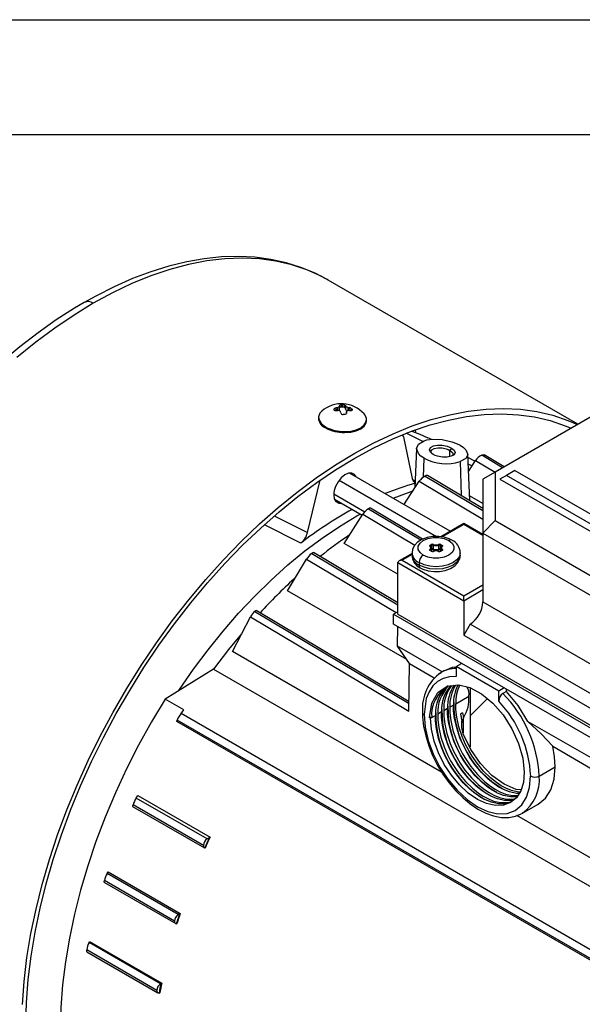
# Model space of a CAD drawing. Header units: inches. Extents: x 0 to 33, y 0 to 25.5.
# Tile 13 of 15: x 22.6 to 26.3, y 19.1 to 25.5. Entities that reach past the tile are written whole.
import ezdxf

# ---------------------------------------------------------------- set-up
doc = ezdxf.new("R2010")
doc.units = ezdxf.units.IN
doc.header["$LTSCALE"] = 3
doc.header["$MEASUREMENT"] = 0
doc.layers.add('TEXT', color=140, linetype='Continuous', lineweight=25)

msp = doc.modelspace()

# ---------------------------------------------------------------- linework, layer by layer
at = {"color": 7, "linetype": 'Continuous'}
msp.add_line((0.0003, 25.5003), (33.0003, 25.5003), dxfattribs=at)
for p, q in [((24.6229, 23.7983), (24.6122, 23.8044)), ((26.2553, 22.8559), (24.6229, 23.7983)), ((26.8642, 23.2074), (25.7133, 22.543)), ((24.7104, 22.9674), (24.7114, 22.983)), ((24.7114, 22.983), (24.7192, 22.983)), ((24.7182, 22.9675), (24.7192, 22.983)), ((24.7307, 22.9645), (24.7317, 22.9809)), ((24.6619, 22.9492), (24.6613, 22.9535)), ((24.6746, 22.9463), (24.6757, 22.9647)), ((24.6824, 22.9463), (24.6746, 22.9463)), ((24.6757, 22.9647), (24.6837, 22.966)), ((24.687, 22.945), (24.6791, 22.9436)), ((24.6837, 22.966), (24.6824, 22.9463)), ((24.6968, 22.9538), (24.6981, 22.9737)), ((24.698, 22.9745), (24.6972, 22.9773)), ((24.7182, 22.9675), (24.7104, 22.9674)), ((24.7293, 22.9198), (24.7215, 22.9198)), ((24.7352, 22.9591), (24.7364, 22.9774)), ((24.7359, 22.9548), (24.7352, 22.9591)), ((24.7372, 22.9746), (24.7359, 22.9548)), ((24.7364, 22.9774), (24.7372, 22.9746)), ((24.7432, 22.9379), (24.7425, 22.926)), ((24.7426, 22.9261), (24.7432, 22.9366)), ((24.7437, 22.9284), (24.7438, 22.931)), ((24.7529, 22.9464), (24.7542, 22.9661)), ((24.7608, 22.9464), (24.7529, 22.9464)), ((24.7542, 22.9661), (24.7619, 22.9648)), ((24.7653, 22.9437), (24.7576, 22.9451)), ((24.7608, 22.9464), (24.7619, 22.9648)), ((24.7732, 22.9435), (24.7742, 22.9596)), ((24.7783, 22.946), (24.7788, 22.9536)), ((24.7788, 22.9536), (24.7794, 22.9494)), ((24.7793, 22.9476), (24.7794, 22.9494)), ((24.5595, 22.9024), (24.5591, 22.8958)), ((24.8734, 22.8762), (24.8739, 22.8828)), ((24.6052, 22.8314), (24.6056, 22.8381)), ((24.7302, 22.8083), (24.7298, 22.8017)), ((25.2409, 22.7424), (25.1324, 22.7962)), ((25.1962, 22.8013), (25.1931, 22.8189)), ((25.116, 22.7739), (25.1723, 22.5007)), ((25.2954, 22.757), (25.2745, 22.7674)), ((25.2008, 22.6976), (25.1898, 22.4397)), ((25.4279, 22.6999), (25.4188, 22.6841)), ((25.4188, 22.6443), (25.4188, 22.6841)), ((25.5483, 22.3581), (25.5353, 22.6608)), ((25.2461, 22.5105), (25.2497, 22.6333)), ((25.4855, 22.6111), (25.4921, 22.389)), ((25.5825, 22.615), (25.5363, 22.6379)), ((25.5624, 22.583), (25.5381, 22.595)), ((25.5401, 22.5477), (25.5854, 22.6196)), ((25.5854, 22.6196), (25.7135, 22.5431)), ((25.7623, 22.5713), (25.6263, 22.6526)), ((25.7728, 22.5774), (25.6429, 22.655)), ((25.4208, 22.1558), (24.762, 22.5361)), ((25.7133, 22.543), (25.6345, 22.4975)), ((25.7133, 22.543), (25.7133, 22.2271)), ((25.8433, 22.5538), (25.7876, 22.5216)), ((25.8433, 22.5538), (27.7364, 21.461)), ((24.4874, 22.1468), (24.5705, 22.4903)), ((24.6951, 22.4898), (25.3319, 22.1222)), ((25.1173, 22.3287), (25.218, 22.4831)), ((25.1751, 22.4941), (25.1917, 22.4855)), ((25.218, 22.4831), (25.6345, 22.2342)), ((25.2569, 22.5172), (25.6345, 22.2916)), ((25.6345, 22.304), (25.2717, 22.5207)), ((25.6345, 22.4975), (25.6345, 22.144)), ((25.7876, 22.5216), (25.7459, 22.4975)), ((25.7459, 22.4975), (27.5323, 21.4662)), ((27.6807, 21.4288), (25.7876, 22.5216)), ((24.6591, 22.4015), (24.8632, 22.2837)), ((24.6636, 22.3656), (24.8455, 22.2606)), ((25.6345, 22.3368), (25.547, 22.3873)), ((24.8866, 22.3035), (25.2289, 22.099)), ((25.24, 22.1047), (24.8998, 22.308)), ((24.2707, 22.2563), (24.4874, 22.1468)), ((24.7271, 22.077), (24.8501, 22.2679)), ((24.8501, 22.2679), (25.1887, 22.0657)), ((25.6345, 22.144), (25.7133, 22.2271)), ((25.7133, 22.2271), (27.0312, 21.4662)), ((24.4434, 22.0778), (24.207, 22.1974)), ((25.5093, 22.2068), (25.3592, 22.1202)), ((25.5093, 22.2001), (25.3684, 22.1189)), ((25.6345, 22.1345), (25.5093, 22.2068)), ((25.5093, 22.2001), (25.5093, 22.2068)), ((25.6345, 22.1278), (25.5093, 22.2001)), ((25.6345, 22.144), (26.9986, 21.3565)), ((25.6345, 22.144), (25.6345, 21.7743)), ((25.0777, 21.6878), (24.5271, 22.0168)), ((25.0777, 21.8749), (24.7271, 22.077)), ((25.1708, 22.0153), (25.1708, 21.9993)), ((25.2902, 22.0657), (25.2968, 22.0695)), ((25.2968, 22.0255), (25.2902, 22.0293)), ((25.292, 22.0335), (25.292, 22.0296)), ((25.2988, 22.0257), (25.2921, 22.0295)), ((25.293, 22.0608), (25.2996, 22.0647)), ((25.293, 22.0542), (25.293, 22.0608)), ((25.2977, 22.0263), (25.2977, 22.0443)), ((25.2996, 22.0389), (25.2977, 22.0379)), ((25.3024, 22.0341), (25.2977, 22.0314)), ((25.2996, 22.0389), (25.2996, 22.0647)), ((25.3096, 22.0652), (25.3096, 22.0395)), ((25.347, 22.0395), (25.347, 22.0652)), ((25.3589, 22.0314), (25.3542, 22.0341)), ((25.357, 22.0647), (25.3636, 22.0608)), ((25.357, 22.0389), (25.357, 22.0647)), ((25.3589, 22.0379), (25.357, 22.0389)), ((25.3644, 22.0295), (25.3578, 22.0257)), ((25.3589, 22.0443), (25.3589, 22.0263)), ((25.3598, 22.0695), (25.3664, 22.0657)), ((25.3664, 22.0293), (25.3598, 22.0255)), ((25.3636, 22.0542), (25.3636, 22.0608)), ((25.3646, 22.0296), (25.3646, 22.0335)), ((25.4858, 21.9993), (25.4858, 22.0153)), ((24.3563, 21.7675), (24.4817, 21.9741)), ((24.4817, 21.9741), (25.068, 21.6239)), ((24.5155, 22.0114), (25.0777, 21.6754)), ((25.0777, 21.6135), (25.0777, 21.951)), ((25.0777, 21.951), (25.5093, 21.7019)), ((25.1708, 22.0114), (25.0859, 21.9624)), ((25.1708, 22.0048), (25.1056, 21.9671)), ((25.1056, 21.9671), (25.5093, 21.7341)), ((25.2169, 21.951), (25.2169, 21.935)), ((25.136, 21.3182), (24.3563, 21.7675)), ((25.5093, 21.7341), (25.6345, 21.8064)), ((25.5093, 21.7019), (25.6345, 21.7743)), ((25.6345, 21.7743), (25.6345, 21.6939)), ((25.5093, 21.7019), (25.5093, 21.7341)), ((25.5093, 21.7019), (25.5093, 21.4769)), ((25.6345, 21.6939), (26.9233, 20.9499)), ((24.1435, 21.6324), (25.1512, 21.0303)), ((25.1514, 21.0412), (24.1525, 21.638)), ((25.0777, 21.6296), (25.0499, 21.6135)), ((23.9971, 21.371), (24.116, 21.5969)), ((24.116, 21.5969), (25.1505, 20.9789)), ((25.0499, 21.6135), (27.3049, 20.3117)), ((25.0499, 21.5492), (25.0499, 21.6135)), ((25.0777, 21.6135), (27.3049, 20.3278)), ((27.3049, 20.2474), (25.0499, 21.5492)), ((25.0756, 21.4058), (25.0775, 21.5333)), ((25.551, 21.5492), (25.5093, 21.4769)), ((26.8734, 20.7859), (25.551, 21.5492)), ((25.5093, 21.4769), (26.8734, 20.6894)), ((25.3643, 20.5818), (23.9971, 21.371)), ((25.3675, 21.2373), (25.0756, 21.4058)), ((25.1552, 21.2904), (25.0756, 21.4058)), ((23.8738, 21.2544), (23.5578, 21.0592)), ((23.8738, 21.2544), (27.3139, 19.2685)), ((25.1505, 20.9789), (25.1552, 21.2904)), ((25.1552, 21.2904), (25.3162, 21.1975)), ((25.3827, 21.2461), (25.3604, 21.2332)), ((25.4591, 21.2712), (25.4953, 21.2921)), ((25.7375, 21.1105), (25.4591, 21.2712)), ((25.4591, 21.2712), (25.4591, 21.2055)), ((25.553, 20.7473), (25.553, 21.1323)), ((25.7737, 21.1314), (25.7375, 21.1105)), ((25.7876, 21.1085), (25.7876, 21.1233)), ((23.6805, 20.9883), (23.5578, 21.0592)), ((25.4564, 21.0284), (25.5421, 21.0779)), ((25.6633, 21.0621), (25.553, 20.9525)), ((25.7375, 21.0448), (25.7375, 21.1105)), ((25.7876, 21.1085), (25.7654, 21.0957)), ((23.661, 20.9642), (23.6805, 20.9883)), ((25.4026, 20.9974), (25.3779, 20.9831)), ((25.4418, 21.02), (25.4171, 21.0058)), ((26.7924, 19.0996), (23.6358, 20.9219)), ((26.8156, 19.1431), (23.661, 20.9642)), ((25.2994, 20.9378), (25.2851, 20.9376)), ((25.2921, 20.9336), (25.2851, 20.9376)), ((25.2921, 20.9336), (25.2994, 20.9378)), ((25.2994, 20.9378), (25.3241, 20.9521)), ((25.3633, 20.9747), (25.3386, 20.9605)), ((25.5017, 20.9685), (25.4872, 20.9601)), ((25.4872, 20.9601), (25.4961, 20.9153)), ((25.4888, 20.961), (25.5004, 20.9063)), ((25.5043, 20.9257), (25.5004, 20.9063)), ((25.5017, 20.9685), (25.5072, 20.939)), ((25.5072, 20.939), (25.5043, 20.9257)), ((25.5043, 20.9257), (25.5043, 20.8391)), ((26.8083, 19.0785), (23.6335, 20.9113)), ((25.5004, 20.9063), (25.4961, 20.9153)), ((25.9286, 20.9134), (26.4532, 20.6105)), ((26.0905, 20.7505), (26.4011, 20.5711)), ((26.002, 20.5559), (26.1064, 20.6162)), ((23.3685, 20.412), (23.3796, 20.4284)), ((23.8314, 20.1448), (23.3685, 20.412)), ((23.3796, 20.4284), (23.8506, 20.1565)), ((23.3436, 20.3576), (23.8145, 20.0857)), ((23.8072, 20.1019), (23.3473, 20.3674)), ((25.8919, 20.3126), (25.9963, 20.3729)), ((26.45, 19.955), (25.8568, 20.2974)), ((25.8919, 20.3126), (25.8854, 20.309)), ((23.8469, 20.1544), (23.8314, 20.1448)), ((23.8183, 20.0843), (23.8159, 20.0851)), ((23.178, 19.9187), (23.1845, 19.9298)), ((23.643, 19.6503), (23.178, 19.9187)), ((23.1845, 19.9298), (23.6556, 19.6579)), ((23.16, 19.8602), (23.6261, 19.5912)), ((23.6188, 19.6074), (23.1601, 19.8722)), ((23.6523, 19.6561), (23.643, 19.6503)), ((23.6339, 19.5894), (23.6313, 19.5896)), ((23.0601, 19.4674), (23.0638, 19.4741)), ((23.5272, 19.1977), (23.0601, 19.4674)), ((23.0638, 19.4741), (23.5348, 19.2022)), ((23.503, 19.1548), (23.0451, 19.4192)), ((23.0463, 19.4065), (23.5104, 19.1386)), ((23.5318, 19.2005), (23.5272, 19.1977)), ((23.5223, 19.1376), (23.5195, 19.1371))]:
    msp.add_line(p, q)
at = {"flags": 128}
for points in [[(24.6111, 23.8043), (24.5375, 23.8427), (24.4445, 23.8811), (24.3477, 23.9113), (24.2471, 23.9333), (24.1431, 23.947), (24.0359, 23.9523), (23.9258, 23.9493), (23.8131, 23.9377), (23.6982, 23.9177), (23.5814, 23.8893), (23.4631, 23.8526), (23.3438, 23.8077), (23.2237, 23.7547), (23.1034, 23.6938), (23.0285, 23.6521)], [(24.6122, 23.8044), (24.5777, 23.8229), (24.4833, 23.8654), (24.3843, 23.8986), (24.2808, 23.9226), (24.1733, 23.9371), (24.0621, 23.9421), (23.9476, 23.9377), (23.8303, 23.9238), (23.7104, 23.9004), (23.5883, 23.8677), (23.4646, 23.8258), (23.3397, 23.7748), (23.2138, 23.7149), (23.0876, 23.6462)], [(23.0285, 23.6521), (22.965, 23.6144), (22.8453, 23.5374), (22.7263, 23.4532), (22.6086, 23.3623), (22.4923, 23.2647)], [(23.0876, 23.6462), (22.9617, 23.5694), (22.8363, 23.4843), (22.7117, 23.3914), (22.5883, 23.2909)], [(24.6972, 22.9773), (24.6976, 22.9792), (24.6998, 22.9808), (24.7036, 22.9821), (24.7083, 22.9829), (24.7114, 22.983)], [(24.7317, 22.9809), (24.7349, 22.9793), (24.7364, 22.9774)], [(22.6239, 19.0619), (22.6355, 19.2136), (22.6543, 19.3685), (22.6804, 19.5261), (22.7135, 19.6857), (22.7537, 19.847), (22.8008, 20.0093), (22.8546, 20.172), (22.9149, 20.3348), (22.9815, 20.4969), (23.0542, 20.6578), (23.1328, 20.8171), (23.217, 20.9741), (23.3065, 21.1284), (23.401, 21.2794), (23.5002, 21.4266), (23.6038, 21.5695), (23.7113, 21.7077), (23.8225, 21.8406), (23.937, 21.9678), (24.0543, 22.0889), (24.1742, 22.2035), (24.2961, 22.3112), (24.4197, 22.4116), (24.5445, 22.5044), (24.6702, 22.5892), (24.7962, 22.6659), (24.9223, 22.7341), (25.0479, 22.7936), (25.1726, 22.8442), (25.2961, 22.8857), (25.4179, 22.918), (25.5375, 22.941), (25.6546, 22.9546), (25.7688, 22.9587), (25.8797, 22.9534), (25.987, 22.9387), (26.0902, 22.9146), (26.189, 22.8811), (26.2519, 22.8539)], [(22.6474, 18.9298), (22.6517, 19.076), (22.6631, 19.2257), (22.6817, 19.3786), (22.7074, 19.5341), (22.7402, 19.6917), (22.7798, 19.8509), (22.8263, 20.0111), (22.8794, 20.1718), (22.9389, 20.3325), (23.0047, 20.4925), (23.0765, 20.6514), (23.1541, 20.8086), (23.2372, 20.9636), (23.3256, 21.1159), (23.4188, 21.265), (23.5168, 21.4103), (23.619, 21.5514), (23.7252, 21.6878), (23.8349, 21.819), (23.9479, 21.9446), (24.0638, 22.0641), (24.1821, 22.1772), (24.3024, 22.2835), (24.4244, 22.3826), (24.5477, 22.4742), (24.6717, 22.558), (24.7962, 22.6337), (24.9206, 22.701), (25.0446, 22.7597), (25.1678, 22.8097), (25.2896, 22.8507), (25.4098, 22.8826), (25.5279, 22.9053), (25.6435, 22.9187), (25.7563, 22.9228), (25.8658, 22.9176), (25.9716, 22.903), (26.0735, 22.8792), (26.1711, 22.8462), (26.2102, 22.8298)], [(24.5806, 22.9408), (24.5689, 22.9279), (24.5598, 22.9051), (24.5632, 22.8812), (24.5789, 22.8583), (24.6056, 22.8381)], [(24.6613, 22.9535), (24.6617, 22.9563), (24.6637, 22.9591), (24.6672, 22.9616), (24.6719, 22.9637), (24.6757, 22.9647)], [(24.6791, 22.9436), (24.6737, 22.9431), (24.6687, 22.9436), (24.6649, 22.9452), (24.6625, 22.9476), (24.6619, 22.9492)], [(24.6824, 22.9463), (24.6855, 22.9465), (24.6883, 22.947), (24.6909, 22.9478), (24.6931, 22.9488), (24.6949, 22.9501), (24.6961, 22.9516), (24.6967, 22.9531), (24.6968, 22.9538)], [(24.6837, 22.966), (24.6887, 22.9672), (24.6931, 22.9688), (24.6963, 22.9708), (24.6979, 22.9729), (24.698, 22.9745)], [(24.7041, 22.9366), (24.7028, 22.94), (24.6996, 22.943)], [(24.7438, 22.931), (24.7433, 22.9272), (24.741, 22.9238), (24.7372, 22.9213), (24.7324, 22.92), (24.7293, 22.9198)], [(24.7302, 22.8083), (24.7703, 22.8113), (24.8067, 22.8197), (24.837, 22.8332), (24.8591, 22.8507), (24.8715, 22.871), (24.8734, 22.8928), (24.8645, 22.9146), (24.8577, 22.9235)], [(24.7576, 22.9451), (24.7526, 22.9453), (24.7482, 22.9442), (24.7451, 22.9421), (24.7434, 22.9392), (24.7432, 22.9366)], [(24.7794, 22.9494), (24.779, 22.9467), (24.777, 22.9447), (24.7736, 22.9435), (24.7691, 22.9432), (24.7653, 22.9437)], [(24.7742, 22.9596), (24.7772, 22.9568), (24.7788, 22.9536)], [(24.7298, 22.8017), (24.7699, 22.8046), (24.8063, 22.8131), (24.8366, 22.8265), (24.8587, 22.844), (24.8711, 22.8644), (24.8734, 22.8762)], [(25.1702, 22.8106), (25.2221, 22.7911), (25.2745, 22.7674)], [(25.2497, 22.6333), (25.2287, 22.6478), (25.2132, 22.6636), (25.2008, 22.6965), (25.2139, 22.7263), (25.2502, 22.748), (25.2687, 22.7533), (25.304, 22.7582), (25.3675, 22.7558), (25.4316, 22.7415), (25.4611, 22.7304), (25.4864, 22.7178)], [(25.3101, 22.6579), (25.2998, 22.665), (25.2921, 22.6728), (25.2859, 22.6888), (25.2926, 22.7032), (25.3105, 22.7138), (25.3372, 22.719), (25.3688, 22.7183), (25.4006, 22.7115), (25.4153, 22.7062), (25.4279, 22.6999)], [(25.2989, 22.6659), (25.2944, 22.6772), (25.3001, 22.6894), (25.3159, 22.6981), (25.3392, 22.7021), (25.3669, 22.7008), (25.3948, 22.6945), (25.408, 22.6895), (25.4188, 22.6841)], [(25.4279, 22.6999), (25.4383, 22.6929), (25.4459, 22.6854), (25.4521, 22.6702), (25.4456, 22.6565), (25.4278, 22.6461), (25.4011, 22.6406), (25.3694, 22.6406), (25.3375, 22.6467), (25.3228, 22.6518), (25.3101, 22.6579)], [(25.4188, 22.6841), (25.4276, 22.6782), (25.4347, 22.6715), (25.4401, 22.6585), (25.4365, 22.6512)], [(25.4864, 22.7178), (25.5073, 22.7038), (25.523, 22.6886), (25.5353, 22.6585), (25.522, 22.6316), (25.4855, 22.6111)], [(25.6263, 22.6526), (25.6317, 22.6546), (25.6363, 22.6557), (25.6401, 22.6559), (25.6428, 22.655), (25.6428, 22.655)], [(24.8071, 22.5101), (24.8068, 22.5108), (24.7948, 22.5278), (24.777, 22.5361), (24.7551, 22.5347), (24.7313, 22.5238), (24.7079, 22.5045), (24.6872, 22.4787), (24.6711, 22.4489)], [(25.1723, 22.5007), (25.1792, 22.4846), (25.1889, 22.4773)], [(25.0468, 22.3717), (25.1487, 22.4102), (25.1754, 22.4192)], [(24.6588, 22.3936), (24.6627, 22.368), (24.674, 22.3495), (24.6916, 22.34), (24.7087, 22.3396)], [(23.6474, 21.1145), (23.6522, 21.1219), (23.7428, 21.2535), (23.8375, 21.3808), (23.9359, 21.5033), (24.0377, 21.6205), (24.1425, 21.7318), (24.2499, 21.837), (24.3594, 21.9355), (24.4706, 22.027), (24.583, 22.1111), (24.6963, 22.1874), (24.81, 22.2558), (24.8323, 22.2682)], [(25.4315, 22.0976), (25.4145, 22.1061), (25.3803, 22.1172), (25.3433, 22.1224), (25.3055, 22.1218), (25.2688, 22.1153), (25.235, 22.1029), (25.2057, 22.0841), (25.1863, 22.0631), (25.1746, 22.0395), (25.171, 22.0158)], [(25.2448, 21.9993), (25.2231, 22.0165), (25.2116, 22.0368), (25.2116, 22.0581), (25.2231, 22.0784), (25.2448, 22.0957), (25.2747, 22.1082), (25.3098, 22.1148), (25.3468, 22.1148), (25.3819, 22.1082), (25.4118, 22.0957)], [(25.4118, 22.0957), (25.4335, 22.0784), (25.445, 22.0581), (25.445, 22.0368), (25.4335, 22.0165), (25.4118, 21.9993), (25.3819, 21.9867), (25.3468, 21.9801), (25.3098, 21.9801), (25.2747, 21.9867), (25.2448, 21.9993)], [(24.5155, 22.0114), (24.5195, 22.0142), (24.5229, 22.0161), (24.5271, 22.0168), (24.5271, 22.0168)], [(25.4858, 22.0151), (25.4804, 21.9918), (25.4647, 21.9699), (25.4397, 21.951), (25.407, 21.9366), (25.3691, 21.9275), (25.3283, 21.9244), (25.2875, 21.9275), (25.2496, 21.9366), (25.2169, 21.951)], [(25.2887, 22.057), (25.2878, 22.058), (25.2871, 22.0592), (25.2868, 22.0603), (25.2868, 22.0615), (25.2871, 22.0626), (25.2879, 22.0637), (25.2889, 22.0648), (25.2902, 22.0657)], [(25.2902, 22.0293), (25.2889, 22.0302), (25.2879, 22.0312), (25.2871, 22.0323), (25.2868, 22.0335), (25.2868, 22.0347), (25.2871, 22.0358), (25.2878, 22.0369), (25.2887, 22.0379)], [(25.2913, 22.0568), (25.2907, 22.0575), (25.2907, 22.0576)], [(25.3664, 22.0657), (25.3677, 22.0648), (25.3687, 22.0637), (25.3695, 22.0626), (25.3698, 22.0615), (25.3698, 22.0603), (25.3695, 22.0592), (25.3688, 22.058), (25.3679, 22.057)], [(25.3679, 22.0379), (25.3688, 22.0369), (25.3695, 22.0358), (25.3698, 22.0347), (25.3698, 22.0335), (25.3695, 22.0323), (25.3687, 22.0312), (25.3677, 22.0302), (25.3664, 22.0293)], [(25.4858, 21.9993), (25.4804, 21.9757), (25.4647, 21.9538), (25.4397, 21.935), (25.407, 21.9205), (25.3691, 21.9114), (25.3283, 21.9083), (25.2875, 21.9114), (25.2496, 21.9205), (25.2169, 21.935)], [(25.2251, 21.9169), (25.2421, 21.9084), (25.2763, 21.8974), (25.3133, 21.8922), (25.3511, 21.8928), (25.3878, 21.8993), (25.4216, 21.9117), (25.4509, 21.9305), (25.4703, 21.9515), (25.482, 21.9751), (25.4856, 21.9988)], [(24.1435, 21.6324), (24.1467, 21.6352), (24.1493, 21.6371), (24.1525, 21.638), (24.1525, 21.6379)], [(24.0563, 21.486), (23.9718, 21.3828), (23.8738, 21.2544)], [(25.4587, 21.2669), (25.4331, 21.2657), (25.3839, 21.2438)], [(25.4591, 21.2055), (25.4155, 21.2043), (25.3755, 21.1941), (25.3384, 21.1741), (25.3072, 21.145), (25.2822, 21.1073), (25.2643, 21.0621), (25.2504, 20.9577)], [(25.3458, 21.2237), (25.3498, 21.2265), (25.3604, 21.2332)], [(25.2851, 20.9376), (25.2998, 21.0319), (25.3392, 21.1023), (25.3999, 21.1434), (25.4773, 21.1515)], [(25.4773, 21.1515), (25.5497, 21.134), (25.6252, 21.0936), (25.699, 21.0327), (25.7667, 20.955), (25.8242, 20.8653), (25.8679, 20.769), (25.8953, 20.6719), (25.9046, 20.58)], [(23.5578, 21.0592), (23.4682, 20.9096), (23.384, 20.757), (23.3053, 20.6019), (23.2324, 20.445), (23.1657, 20.2867), (23.1053, 20.1277), (23.0515, 19.9685), (23.0045, 19.8097), (22.9644, 19.6519), (22.9314, 19.4957), (22.9056, 19.3416), (22.8871, 19.1901), (22.876, 19.0419), (22.8723, 18.8974)], [(25.9286, 20.9134), (25.8638, 21.0171), (25.7876, 21.1085)], [(25.8567, 20.4193), (25.8562, 20.4192), (25.8137, 20.4192), (25.7683, 20.4292), (25.7296, 20.4448), (25.699, 20.4613), (25.6684, 20.4815), (25.6297, 20.5125), (25.5843, 20.5573), (25.5418, 20.6087), (25.51, 20.6548), (25.4874, 20.6927), (25.4671, 20.732), (25.4447, 20.7835), (25.4235, 20.8472), (25.4094, 20.9101), (25.4036, 20.9601), (25.4026, 20.9974)], [(25.4171, 21.0058), (25.4181, 20.9685), (25.424, 20.9185), (25.438, 20.8556), (25.4592, 20.7919), (25.4816, 20.7404), (25.5019, 20.7011), (25.5245, 20.6632), (25.5563, 20.6171), (25.5988, 20.5657), (25.6443, 20.5209), (25.683, 20.4899), (25.7136, 20.4697), (25.7441, 20.4532), (25.7828, 20.4376), (25.8283, 20.4276), (25.8619, 20.4276)], [(25.8709, 20.4418), (25.853, 20.4418), (25.8075, 20.4519), (25.7689, 20.4674), (25.7383, 20.484), (25.7077, 20.5042), (25.669, 20.5352), (25.6235, 20.58), (25.581, 20.6313), (25.5492, 20.6775), (25.5266, 20.7154), (25.5063, 20.7546), (25.4839, 20.8062), (25.4627, 20.8699), (25.4487, 20.9328), (25.4428, 20.9827), (25.4418, 21.02)], [(25.8762, 20.4502), (25.8675, 20.4502), (25.8221, 20.4603), (25.7834, 20.4758), (25.7528, 20.4924), (25.7222, 20.5126), (25.6835, 20.5436), (25.6381, 20.5884), (25.5956, 20.6397), (25.5638, 20.6859), (25.5412, 20.7238), (25.5209, 20.763), (25.4985, 20.8146), (25.4772, 20.8782), (25.4632, 20.9412), (25.4574, 20.9911), (25.4564, 21.0284)], [(23.6335, 20.9113), (23.6333, 20.9146), (23.6358, 20.9219)], [(25.2388, 20.9738), (25.2398, 20.9423), (25.2467, 20.8808), (25.2602, 20.8177), (25.2799, 20.7539), (25.3054, 20.6905), (25.3362, 20.6285), (25.372, 20.5689), (25.4119, 20.5128), (25.4556, 20.461), (25.5021, 20.4144), (25.5509, 20.3738), (25.6013, 20.34), (25.6525, 20.3136), (25.7038, 20.2953), (25.7542, 20.2857), (25.8026, 20.2851), (25.8476, 20.2936), (25.8842, 20.3088)], [(25.2504, 20.9577), (25.257, 20.8755), (25.2768, 20.7886), (25.309, 20.7006), (25.3523, 20.6147), (25.405, 20.5343), (25.4652, 20.4624), (25.5304, 20.4019), (25.5983, 20.355), (25.6662, 20.3235), (25.7315, 20.3087), (25.7917, 20.3111), (25.8444, 20.3306), (25.8877, 20.3665), (25.9198, 20.4175), (25.9396, 20.4814), (25.9463, 20.5559)], [(25.9046, 20.58), (25.8987, 20.5145), (25.8813, 20.4582), (25.853, 20.4134), (25.8149, 20.3818), (25.7685, 20.3646), (25.7155, 20.3625), (25.6581, 20.3755), (25.5983, 20.4032), (25.5386, 20.4445), (25.4811, 20.4978), (25.4282, 20.561), (25.3818, 20.6318), (25.3437, 20.7074), (25.3154, 20.7848), (25.298, 20.8612), (25.2921, 20.9336)], [(25.8164, 20.3845), (25.8096, 20.3813), (25.7777, 20.3738), (25.7352, 20.3739), (25.6898, 20.3839), (25.6511, 20.3995), (25.6205, 20.416), (25.5899, 20.4362), (25.5512, 20.4672), (25.5058, 20.512), (25.4633, 20.5634), (25.4315, 20.6095), (25.4089, 20.6474), (25.3885, 20.6867), (25.3662, 20.7382), (25.3449, 20.8019), (25.3309, 20.8648), (25.3251, 20.9147), (25.3241, 20.9521)], [(25.3386, 20.9605), (25.3396, 20.9231), (25.3455, 20.8732), (25.3595, 20.8103), (25.3807, 20.7466), (25.4031, 20.695), (25.4234, 20.6558), (25.446, 20.6179), (25.4778, 20.5718), (25.5203, 20.5204), (25.5658, 20.4756), (25.6045, 20.4446), (25.635, 20.4244), (25.6656, 20.4079), (25.7043, 20.3923), (25.7498, 20.3822), (25.7923, 20.3822), (25.8241, 20.3897), (25.8248, 20.39)], [(25.8388, 20.4016), (25.817, 20.3965), (25.7745, 20.3965), (25.729, 20.4066), (25.6904, 20.4221), (25.6598, 20.4387), (25.6292, 20.4589), (25.5905, 20.4899), (25.545, 20.5346), (25.5025, 20.586), (25.4707, 20.6321), (25.4481, 20.6701), (25.4278, 20.7093), (25.4054, 20.7609), (25.3842, 20.8245), (25.3702, 20.8875), (25.3643, 20.9374), (25.3633, 20.9747)], [(25.3779, 20.9831), (25.3789, 20.9458), (25.3847, 20.8959), (25.3987, 20.8329), (25.42, 20.7693), (25.4423, 20.7177), (25.4627, 20.6785), (25.4853, 20.6405), (25.5171, 20.5944), (25.5596, 20.543), (25.605, 20.4983), (25.6437, 20.4673), (25.6743, 20.4471), (25.7049, 20.4305), (25.7436, 20.415), (25.789, 20.4049), (25.8315, 20.4049), (25.8471, 20.4086)], [(25.5061, 20.8318), (25.496, 20.8726), (25.4961, 20.9153)], [(26.0905, 20.7505), (26.0148, 20.831), (25.9286, 20.9134)], [(25.8836, 20.4658), (25.8521, 20.4686), (25.7726, 20.5019), (25.6931, 20.5594), (25.6189, 20.6373), (25.5551, 20.7302), (25.5061, 20.8318)], [(26.1064, 20.6162), (26.1024, 20.6817), (26.0905, 20.7505)], [(25.9963, 20.3729), (25.9963, 20.3729), (26.0431, 20.4117), (26.0778, 20.4666), (26.0992, 20.5357), (26.1064, 20.6162)], [(23.3462, 20.3563), (23.3459, 20.3563), (23.3454, 20.3583), (23.3459, 20.362), (23.3473, 20.3674)], [(23.8159, 20.0851), (23.8312, 20.1198), (23.8469, 20.1544)], [(23.8469, 20.1544), (23.8487, 20.1555), (23.8506, 20.1565)], [(23.1602, 19.8605), (23.1593, 19.8614), (23.1591, 19.8655), (23.1601, 19.8722)], [(23.6313, 19.5896), (23.6416, 19.6228), (23.6523, 19.6561)], [(23.6523, 19.6561), (23.6539, 19.657), (23.6556, 19.6579)], [(23.0465, 19.4068), (23.0458, 19.407), (23.0447, 19.4112), (23.0451, 19.4192)], [(23.5195, 19.1371), (23.5255, 19.1688), (23.5318, 19.2005)], [(23.5318, 19.2005), (23.5333, 19.2014), (23.5348, 19.2022)]]:
    msp.add_lwpolyline(points, dxfattribs=at)
for centre, radius, start, end in [((23.053, 23.5983), 0.0591, 54.19479, 114.50942), ((24.7105, 22.7928), 0.1969, 41.57688, 131.28086), ((24.7192, 22.945), 0.038, 70.85626, 90.0598), ((24.6742, 22.9231), 0.0233, 88.96348, 110.68115), ((24.6905, 22.9261), 0.0192, 61.76829, 100.26387), ((24.7089, 22.9503), 0.0173, 85.11535, 131.98618), ((24.0465, 22.8642), 0.6616, 5.79472, 6.28065), ((24.7193, 22.9348), 0.0152, 194.64399, 278.25025), ((24.7187, 22.9419), 0.0255, 62.03626, 91.07833), ((24.7271, 22.9569), 0.00842, 15.12518, 64.96274), ((24.7504, 22.9627), 0.0165, 208.52346, 278.89836), ((24.7553, 22.9899), 0.0238, 220.17073, 267.25109), ((24.0856, 22.8642), 0.6616, 5.79472, 6.28065), ((24.7613, 22.9209), 0.0255, 62.03626, 91.07833), ((24.7564, 22.9345), 0.0307, 54.5509, 79.66915), ((24.6341, 22.9008), 0.0751, 183.86277, 247.42549), ((24.725, 23.057), 0.2554, 242.03626, 271.07833), ((24.7254, 23.0636), 0.2554, 242.03626, 271.07833), ((25.1027, 22.7732), 0.0133, 3.01126, 67.10596), ((25.395, 22.9123), 0.3146, 242.49295, 286.71942), ((25.6672, 22.5602), 0.101, 113.90392, 144.01826), ((25.6624, 20.779), 1.7548, 105.57972, 112.36601), ((25.3121, 22.4153), 0.1159, 118.43519, 144.22162), ((25.2683, 22.5021), 0.0189, 79.51191, 127.00757), ((24.8031, 22.3904), 0.1443, 156.09048, 178.7202), ((26.0571, 19.9879), 2.6403, 118.9357, 127.67349), ((24.9601, 22.1916), 0.1338, 123.28597, 145.23943), ((24.8992, 22.2882), 0.0198, 88.27334, 129.39658), ((24.3645, 22.1765), 0.1264, 308.60162, 346.39571), ((26.4421, 19.6516), 2.9954, 124.14539, 128.66092), ((25.4233, 22.0796), 0.0198, 65.70739, 125.61631), ((25.3945, 22.0144), 0.0911, 0.31645, 66.01856), ((25.2458, 22.0204), 0.0751, 183.67567, 247.40747), ((25.2898, 22.0548), 0.00245, 53.23536, 116.68299), ((25.282, 22.0475), 0.0117, 305.32448, 54.67552), ((25.2868, 22.0331), 0.00523, 4.03018, 68.03163), ((25.2869, 22.0606), 0.00605, 2.60548, 57.39452), ((25.2913, 22.0277), 0.00198, 65.68605, 125.61817), ((25.2946, 22.0572), 0.00395, 114.36447, 174.67237), ((25.294, 22.0308), 0.00335, 126.64979, 177.69537), ((25.2929, 22.0318), 0.00236, 201.21346, 252.24807), ((25.2898, 22.0552), 0.00217, 356.93114, 47.44962), ((25.2843, 22.0443), 0.0132, 305.32448, 54.67552), ((25.3052, 22.053), 0.0185, 69.27436, 117.07755), ((25.2936, 22.0644), 0.00605, 2.60548, 57.39452), ((25.298, 22.0239), 0.00198, 66.03, 125.58815), ((25.3052, 22.0419), 0.0185, 242.92245, 290.72564), ((25.3052, 22.0383), 0.0141, 242.97546, 291.36612), ((25.3052, 22.0537), 0.0123, 69.27436, 117.07755), ((25.3052, 22.028), 0.0123, 69.27436, 117.07755), ((25.3056, 22.0392), 0.00605, 182.60548, 237.39452), ((25.3052, 22.0287), 0.00612, 69.09613, 117.25579), ((25.3022, 22.0397), 0.0074, 314.60204, 358.66753), ((25.3283, 22.0912), 0.0605, 249.76516, 290.23484), ((25.317, 22.065), 0.0074, 134.60204, 178.66753), ((25.3283, 22.116), 0.0541, 249.76516, 290.23484), ((25.3283, 22.0903), 0.0541, 249.76516, 290.23484), ((25.3107, 22.0237), 0.00144, 41.08133, 103.95551), ((25.3283, 22.1151), 0.0478, 249.76516, 290.23484), ((25.3283, 21.9798), 0.0478, 69.76516, 110.23484), ((25.3514, 22.053), 0.0185, 62.92245, 110.72564), ((25.3396, 22.065), 0.0074, 1.33247, 45.39796), ((25.3514, 22.0419), 0.0185, 249.27436, 297.07755), ((25.3459, 22.0237), 0.00145, 76.78704, 138.81902), ((25.3514, 22.0386), 0.0145, 249.2342, 296.42422), ((25.3514, 22.0537), 0.0123, 62.92245, 110.72564), ((25.3514, 22.028), 0.0123, 62.92245, 110.72564), ((25.3544, 22.0397), 0.0074, 181.33247, 225.39796), ((25.3514, 22.0287), 0.00612, 62.7605, 110.88759), ((25.351, 22.0392), 0.00605, 302.60548, 357.39452), ((25.363, 22.0644), 0.00605, 122.60548, 177.39452), ((25.3586, 22.0239), 0.00199, 54.42801, 113.78556), ((25.3723, 22.0443), 0.0132, 125.32448, 234.67552), ((25.3746, 22.0475), 0.0117, 125.32448, 234.67552), ((25.3697, 22.0606), 0.00605, 122.60548, 177.39452), ((25.3621, 22.0573), 0.00387, 5.04083, 66.44682), ((25.3637, 22.0318), 0.00243, 288.65697, 338.82673), ((25.3653, 22.0277), 0.00198, 54.38183, 114.31395), ((25.3668, 22.0552), 0.00216, 131.25931, 183.12724), ((25.3698, 22.0331), 0.00523, 111.96837, 175.96982), ((25.3626, 22.0308), 0.00336, 2.91977, 53.31338), ((25.3647, 22.0579), 0.0013, 298.80282, 346.57993), ((25.3668, 22.0548), 0.00246, 63.40842, 125.54299), ((24.6114, 21.8905), 0.1543, 128.43599, 147.17069), ((25.2495, 22.007), 0.079, 185.62978, 245.69036), ((25.2621, 22.0002), 0.0911, 180.31645, 246.01856), ((25.2774, 21.9483), 0.0605, 122.60548, 177.39452), ((25.2357, 21.9326), 0.0189, 172.74221, 235.96316), ((26.9409, 19.0686), 3.7632, 132.46978, 137.24968), ((25.4532, 21.7021), 0.1815, 302.60548, 357.39452), ((24.2516, 21.5201), 0.1559, 133.90961, 150.45813), ((25.4558, 21.0632), 0.1949, 89.02119, 119.29234), ((25.5285, 20.9969), 0.29, 125.41471, 184.63425), ((25.5181, 20.9558), 0.2194, 120.42296, 184.69229), ((25.5493, 20.9697), 0.2259, 129.52195, 184.48612), ((25.5852, 20.971), 0.2468, 135.34529, 182.43959), ((25.5994, 20.9894), 0.2365, 138.20501, 183.56101), ((25.6244, 20.9958), 0.2468, 142.3769, 182.93432), ((25.6664, 21.0044), 0.2638, 146.51006, 181.52261), ((25.6755, 21.0139), 0.2585, 148.4455, 181.80502), ((25.6998, 21.0291), 0.2581, 151.81041, 182.00049), ((25.7404, 21.0319), 0.284, 155.36744, 180.70521), ((25.4592, 21.093), 0.0843, 349.71314, 32.95382), ((25.3342, 21.0563), 0.209, 325.8569, 5.92879), ((25.7994, 21.044), 0.0618, 123.34426, 179.30677), ((25.1736, 20.5145), 0.8294, 2.86419, 44.48346), ((26.0162, 20.9856), 0.6504, 179.5771, 239.43331), ((26.05, 21.006), 0.6447, 179.39397, 239.69569), ((26.0914, 21.0308), 0.6474, 179.55353, 239.62393), ((25.1816, 20.5183), 0.7657, 2.81818, 43.43921), ((23.8185, 20.8417), 0.1996, 142.11327, 156.2907), ((25.2576, 20.9751), 0.0189, 184.0436, 247.26225), ((25.9811, 20.9661), 0.6556, 179.79986, 239.29301), ((25.7385, 20.5286), 0.2649, 305.38471, 5.92747), ((25.9742, 20.6097), 0.0605, 242.60967, 297.39033), ((23.532, 20.3067), 0.1945, 147.21571, 161.80994), ((28.2741, 18.1326), 4.8645, 155.41422, 156.34659), ((23.8241, 20.1), 0.017, 173.33023, 241.00895), ((23.8619, 20.0994), 0.0548, 123.85004, 177.3048), ((23.3317, 19.8328), 0.1761, 150.78343, 167.05846), ((23.6735, 19.6048), 0.0548, 123.85004, 177.3048), ((27.8333, 18.2979), 4.3935, 161.96788, 162.9042), ((23.6342, 19.6049), 0.0156, 170.77235, 259.24998), ((23.1951, 19.3988), 0.1514, 153.0574, 172.24946), ((23.5577, 19.1523), 0.0548, 123.85004, 177.3048), ((27.2198, 18.4532), 3.7603, 168.51112, 169.51359), ((23.5178, 19.152), 0.015, 169.25487, 276.41406)]:
    msp.add_arc(centre, radius, start, end)
msp.add_ellipse((25.1056, 21.951), major_axis=(0.0278, 0), ratio=0.577382, start_param=1.570796, end_param=3.141593)
at = {"layer": 'TEXT'}
msp.add_line((0.75, 24.75), (32.25, 24.75), dxfattribs=at)

doc.saveas('drawing.dxf')
